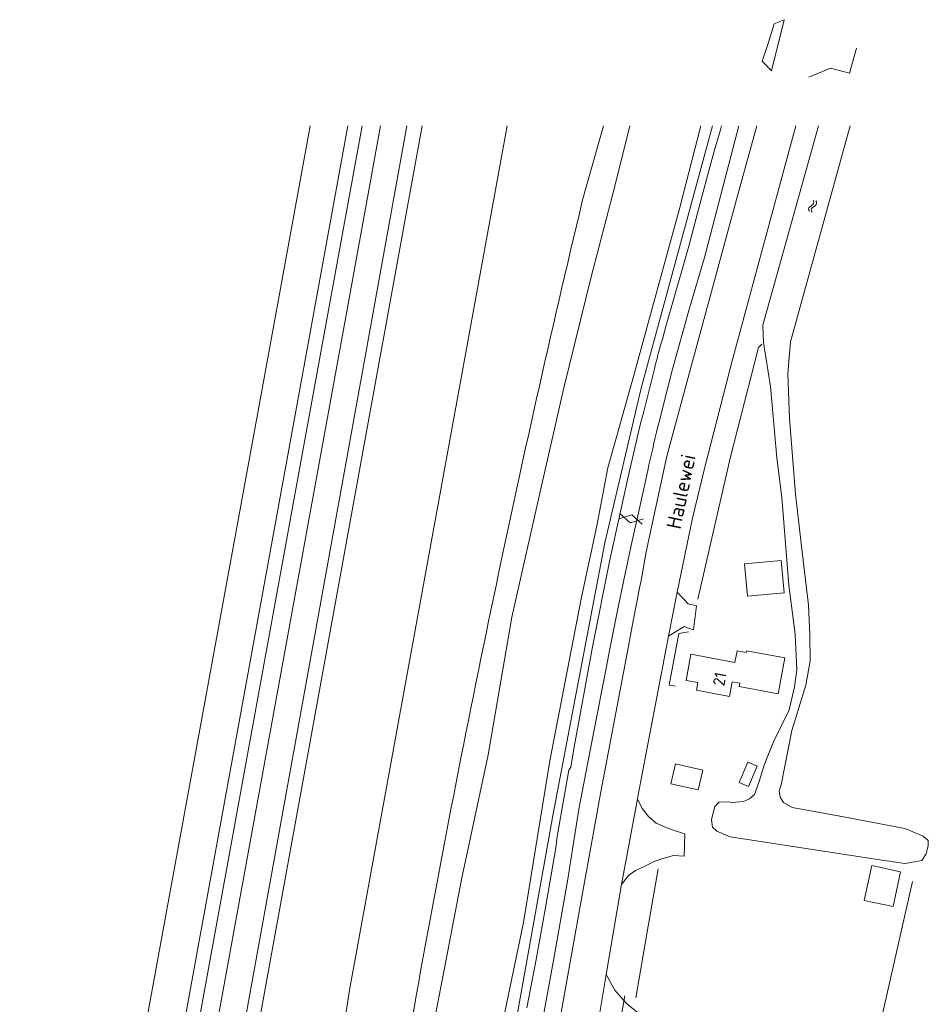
# Model space of a CAD drawing. Header units: metres. Extents: x 157366 to 159470, y 577030 to 578469.
# Tile 33 of 35: x 158524 to 158678, y 578193 to 578360. Entities that reach past the tile are written whole.
import ezdxf

# ---------------------------------------------------------------- set-up
doc = ezdxf.new("R2010")
doc.units = ezdxf.units.M
doc.header["$MEASUREMENT"] = 0
for name, color, linetype, lineweight in [('Gbkn_B01_hoofdgebouw', 1, 'Continuous', 18), ('Gbkn_B14_dakrand bijgebouw', 1, 'Continuous', 18), ('Gbkn_S01_gesloten verharding (g)', 252, 'Continuous', 18), ('Gbkn_S05_water', 252, 'Continuous', 18), ('Gbkn_T02_raster', 252, 'Continuous', 18), ('Gbkn_T09_insteek sloot', 252, 'Continuous', 18), ('Gbkn_T20_overige afscheiding', 252, 'Continuous', 18), ('Gbkn_V00_kant verharding', 252, 'Continuous', 18), ('Gbkn_W00_kant water (FD)', 252, 'Continuous', 18), ('Gbkn_Z02_huisnummer', 252, 'Continuous', 18), ('Gbkn_Z06_straatnaam', 7, 'Continuous', 18)]:
    doc.layers.add(name, color=color, linetype=linetype, lineweight=lineweight)
doc.styles.add('NLCS-ISO-M1000-T25', font='NLCS-ISO.ttf', dxfattribs={"height": 2.5})

msp = doc.modelspace()

# ---------------------------------------------------------------- linework, layer by layer
at = {"layer": 'Gbkn_B01_hoofdgebouw', "flags": 128}
for points in [[(158646.43, 578247.23), (158645.15, 578247.46), (158644.7, 578244.96), (158639.08, 578246.03), (158639.32, 578247.36), (158637.34, 578247.7), (158638.17, 578252.12), (158645.61, 578250.72), (158645.99, 578252.72), (158647.52, 578252.44)], [(158647.52, 578252.44), (158647.57, 578252.72), (158654.08, 578251.5), (158652.93, 578245.4), (158646.32, 578246.64), (158646.43, 578247.23)]]:
    msp.add_lwpolyline(points, dxfattribs=at)
at = {"layer": 'Gbkn_B14_dakrand bijgebouw', "flags": 128}
for points in [[(158647.73, 578261.97), (158653.96, 578262.55), (158653.44, 578268.02), (158647.21, 578267.44), (158647.73, 578261.97)], [(158640.15, 578232.51), (158639.38, 578229.14), (158634.74, 578230.21), (158635.52, 578233.58), (158640.15, 578232.51)], [(158647.79, 578233.86), (158649.36, 578233.2), (158647.92, 578229.73), (158646.34, 578230.39), (158647.79, 578233.86)], [(158668.81, 578216.35), (158673.69, 578215.31), (158672.42, 578209.4), (158667.54, 578210.45), (158668.81, 578216.35)]]:
    msp.add_lwpolyline(points, dxfattribs=at)
at = {"layer": 'Gbkn_S01_gesloten verharding (g)', "flags": 128}
for points in [[(158629.91, 578274.13), (158628.17, 578275.74), (158625.91, 578275.04)], [(158626.13, 578275.98), (158627.86, 578274.37), (158630.12, 578275.07)]]:
    msp.add_lwpolyline(points, dxfattribs=at)
at = {"layer": 'Gbkn_S05_water'}
for points in [[(158658.28, 578327.88), (158658.81, 578328.29)], [(158658.73, 578327.73), (158659.27, 578328.14)]]:
    msp.add_lwpolyline(points, dxfattribs=at)
for points in [[(158658.81, 578328.29, 0.417728), (158658.85, 578329.04)], [(158659.27, 578328.14, 0.417728), (158659.31, 578328.89)], [(158658.28, 578327.88, 0.417728), (158658.23, 578327.13)], [(158658.73, 578327.73, 0.417728), (158658.69, 578326.99)]]:
    msp.add_lwpolyline(points, format="xyb", dxfattribs=at)
at = {"layer": 'Gbkn_T02_raster', "flags": 128}
for points in [[(158628.82, 578193.96), (158630.68, 578204.8), (158632.6, 578215.79)], [(158620.06, 578155.29), (158623.7, 578175.62), (158623.93, 578177.02), (158625.25, 578184.69), (158626.98, 578194.3)]]:
    msp.add_lwpolyline(points, dxfattribs=at)
at = {"layer": 'Gbkn_T09_insteek sloot', "flags": 128}
for points in [[(158601.09, 578155.15), (158607.04, 578181.6), (158614.8, 578225.11), (158623.59, 578271.02), (158629.74, 578297.18), (158641.84, 578341.58)], [(158623.37, 578341.58), (158619.75, 578328.84)], [(158659.78, 578341.58), (158650.32, 578307.87), (158650.47, 578304.94)], [(158654.86, 578292.05), (158654.58, 578299.65), (158655.05, 578305.05), (158665.12, 578341.58)], [(158650.47, 578304.94), (158651.62, 578297.44), (158652.69, 578285.39), (158653.59, 578278.68), (158654.74, 578263.8), (158655.83, 578255.55), (158656.12, 578249.48), (158655.7, 578246.62), (158654.79, 578242.72)], [(158674.43, 578222.62), (158663.1, 578224.78), (158655.32, 578226.18), (158653.87, 578227), (158653.27, 578227.92), (158653.1, 578229.01), (158653.46, 578230), (158655.26, 578239.21), (158657.65, 578246.91), (158658.37, 578250.99), (158658.32, 578255.44), (158658.1, 578260.44), (158656.92, 578270.45), (158655.9, 578279.24), (158654.86, 578292.05)], [(158644.47, 578227.14), (158645.16, 578227), (158647.09, 578227.19), (158648.06, 578227.67), (158648.93, 578228.35), (158649.73, 578230.58), (158650.58, 578233.37), (158651.31, 578235.22), (158652.16, 578237.27), (158654.79, 578242.72)], [(158644.47, 578227.14), (158642.97, 578227.1), (158642.23, 578226.33), (158641.86, 578225.03), (158641.66, 578224.08), (158641.8, 578222.82), (158642.55, 578222.16), (158644.79, 578221.19)], [(158674.43, 578222.62), (158677.53, 578221.34), (158678.38, 578220.57), (158678.38, 578219.73), (158678.04, 578218.33), (158677.28, 578217.2), (158676.02, 578216.98), (158674.43, 578216.67)], [(158644.79, 578221.19), (158669.43, 578217.45), (158674.43, 578216.67)], [(158591.65, 578194.57), (158574.98, 578097.35)]]:
    msp.add_lwpolyline(points, dxfattribs=at)
at = {"layer": 'Gbkn_T09_insteek sloot'}
for points in [[(158619.75, 578328.84, 0.007095), (158604.75, 578261.91)], [(158604.75, 578261.91, 0.007082), (158591.65, 578194.57)]]:
    msp.add_lwpolyline(points, format="xyb", dxfattribs=at)
at = {"layer": 'Gbkn_T20_overige afscheiding', "flags": 128}
for points in [[(158590.01, 578341.58), (158581.53, 578294.71), (158557.32, 578160.85), (158539.53, 578040.36)], [(158541.95, 578039.27), (158559.8, 578161.33), (158583.69, 578292.61), (158592.6, 578341.58)], [(158607.02, 578341.58), (158580.33, 578195.23), (158565.74, 578100.56), (158555.5, 578034.42)], [(158639.34, 578261.44), (158644.84, 578285.54), (158649.6, 578304.05), (158650.17, 578304.63)], [(158637.73, 578255.95), (158636.1, 578255.66), (158634.47, 578246.91), (158635.56, 578246.75)], [(158661.93, 578151.65), (158668.62, 578182.46), (158675.68, 578213.65)]]:
    msp.add_lwpolyline(points, dxfattribs=at)
at = {"layer": 'Gbkn_V00_kant verharding', "flags": 128}
for points in [[(158650.25, 578352.57), (158651.13, 578355.23), (158652.27, 578358.9), (158653.95, 578359.58), (158651.81, 578350.92), (158650.25, 578352.57)], [(158665.05, 578350.51), (158666.23, 578354.75)], [(158658.15, 578349.85), (158661.79, 578351.35), (158665.05, 578350.51)], [(158524.42, 578049.18), (158538.51, 578145.06), (158545.42, 578187.27), (158565.66, 578297.99), (158573.63, 578341.58)], [(158530.31, 578045.98), (158544.84, 578144.49), (158551.26, 578184.05), (158571.42, 578294.53), (158580.01, 578341.58)], [(158582.44, 578341.58), (158574.39, 578297.41), (158553.44, 578182.51), (158547.28, 578144.15), (158532.43, 578044.11)], [(158535.19, 578042.16), (158550.39, 578144.46), (158556.17, 578180.42), (158579.66, 578309.27), (158585.55, 578341.58)], [(158630.6, 578269.46), (158634.08, 578285.66), (158639.31, 578305.05), (158645.86, 578329.14), (158649.31, 578341.58)], [(158635.81, 578262.62), (158638.43, 578275.17), (158640.49, 578283.79), (158645.13, 578301.84), (158651.78, 578326.2), (158655.92, 578341.58)], [(158637.79, 578310.31), (158640.44, 578319.29), (158646.3, 578341.58)], [(158643.36, 578341.58), (158643.17, 578340.92), (158642.12, 578337.34), (158639.83, 578328.99), (158637.8, 578321.22)], [(158637.8, 578321.22), (158635.03, 578311.59), (158634.2, 578308.67), (158633.9, 578307.61), (158633.61, 578306.56), (158633.32, 578305.5), (158633.02, 578304.44), (158632.73, 578303.38), (158632.58, 578302.8), (158632.42, 578302.22), (158632.27, 578301.64), (158632.12, 578301.06), (158631.98, 578300.48), (158631.24, 578297.5), (158630.17, 578293.26), (158629.58, 578290.97), (158627.53, 578282.18), (158625.59, 578273.46), (158624.36, 578267.84), (158621.51, 578253.36), (158619.35, 578241.65), (158618.39, 578236.47), (158617.8, 578232.99), (158617.48, 578232.48), (158615.49, 578221.29), (158615.26, 578219.34), (158613.44, 578208.93), (158611.94, 578200.46), (158610.34, 578192.24)], [(158613.04, 578190.37), (158614.91, 578200.6), (158617.28, 578214.03), (158618.16, 578219.44), (158618.7, 578222.99), (158619.14, 578225.9), (158620.98, 578235.29), (158623.42, 578247.73), (158623.64, 578248.89), (158624.42, 578253.07), (158625.76, 578259.83), (158626.71, 578264.45), (158628.2, 578271.35), (158629.14, 578275.59), (158630.85, 578283.26), (158631.05, 578284.18), (158631.26, 578285.1), (158631.47, 578286.02), (158631.68, 578286.93), (158631.89, 578287.85), (158632.11, 578288.81), (158632.34, 578289.76), (158632.57, 578290.72), (158632.81, 578291.67), (158633.05, 578292.62), (158634.35, 578297.73), (158635.05, 578300.42), (158637.79, 578310.31)], [(158630.6, 578269.46), (158629.66, 578264.28), (158629.53, 578263.67), (158629.41, 578263.06), (158629.28, 578262.45), (158629.16, 578261.84), (158629.04, 578261.23), (158628.44, 578258.05), (158627.88, 578255.05), (158627.58, 578253.49), (158622.91, 578228.85), (158619.39, 578209.46), (158615.89, 578189.88)], [(158634.37, 578255.21), (158635.81, 578262.62), (158637.68, 578260.65), (158639.08, 578260.34), (158638.62, 578256.28), (158637.02, 578256.82), (158634.37, 578255.21)], [(158629.11, 578227.67), (158629.22, 578228.3), (158634.37, 578255.21)], [(158626.41, 578213.14), (158627.56, 578214.68), (158628.74, 578215.48), (158630.24, 578216.21), (158631.95, 578217.04), (158633.42, 578217.56), (158635.2, 578218.03), (158637.01, 578217.94), (158637.13, 578221.7), (158635.66, 578222.19), (158633.99, 578222.79), (158632.29, 578223.54), (158630.95, 578224.66), (158629.89, 578225.99), (158629.11, 578227.67), (158626.41, 578213.14)], [(158623.8, 578197.89), (158626.41, 578213.14)], [(158621.4, 578183.67), (158623.8, 578197.89), (158625.28, 578195.27), (158627.17, 578193.07), (158629.35, 578191.28)]]:
    msp.add_lwpolyline(points, dxfattribs=at)
at = {"layer": 'Gbkn_W00_kant water (FD)', "flags": 128}
for points in [[(158592.29, 578177.83), (158595.84, 578196.04), (158599.29, 578213.96), (158603.81, 578235.11), (158607.82, 578258.41), (158612.86, 578280.66), (158616.6, 578297.25), (158621.27, 578316.02), (158625.15, 578330.96), (158627.83, 578341.58)], [(158639.84, 578341.58), (158636.26, 578327.76), (158628.41, 578299.14), (158624.08, 578283.67), (158622.2, 578273.86), (158619.6, 578261.81), (158614.24, 578234.08), (158609.79, 578206.68), (158604.04, 578179.05)]]:
    msp.add_lwpolyline(points, dxfattribs=at)

# ---------------------------------------------------------------- texts
at = {"layer": 'Gbkn_Z02_huisnummer', "style": 'NLCS-ISO-M1000-T25'}
msp.add_text('21', height=2, rotation=79.8028, dxfattribs=at).set_placement((158643.81, 578246.64))
at = {"layer": 'Gbkn_Z06_straatnaam', "style": 'NLCS-ISO-M1000-T25'}
msp.add_text('Haulewei', height=2.5, rotation=78.1733, dxfattribs=at).set_placement((158636.38, 578273.17))

doc.saveas('drawing.dxf')
